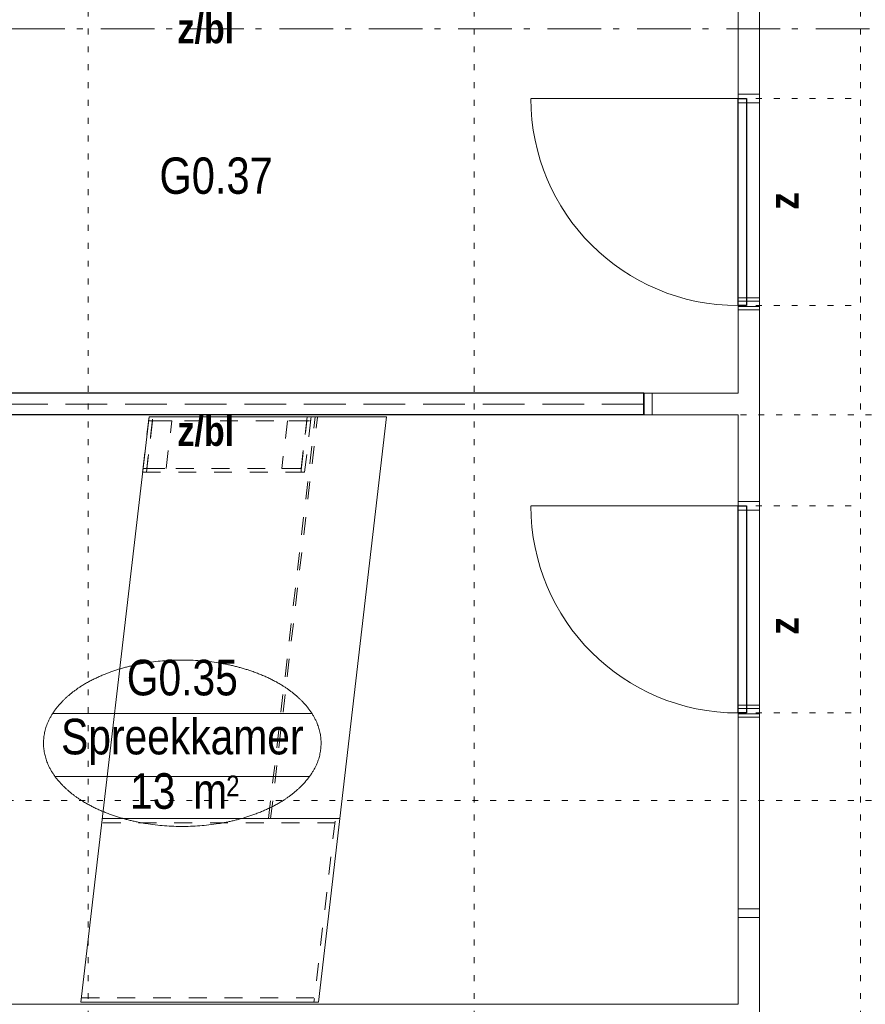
# Model space of a CAD drawing. Header units: millimetres. Extents: x 18442 to 242186, y -49554 to 63508.
# Tile 167 of 175: x 223517 to 227459, y 24452 to 29044. Entities that reach past the tile are written whole.
import ezdxf
from ezdxf.enums import TextEntityAlignment as Align

# ---------------------------------------------------------------- set-up
doc = ezdxf.new("R2010")
doc.units = ezdxf.units.MM
doc.header["$LTSCALE"] = 400
doc.header["$PDMODE"] = 1
doc.header["$PDSIZE"] = 15
for name, pattern in [('STYLE_01', [0.416641, 0.208282, -0.208359]), ('STYLE_02', [0.694427, 0.486069, -0.208359]), ('STYLE_05', [0.208282, 0.069427, -0.138855]), ('STYLE_06', [1.041641, 0.625, -0.208282, 0.069427, -0.138931])]:
    doc.linetypes.add(name, pattern=pattern)
for name, color, linetype, lineweight in [('1800_GRID', 9, 'STYLE_01', 9), ('Interieur-deur', 43, 'Continuous', 9), ('Interieur-scheidingswand-horizontaal', 5, 'Continuous', 25), ('Interieur-systeemwand glas', 5, 'Continuous', 15), ('Kozijnmerken', 43, 'Continuous', 9), ('Lijn-stramien', 92, 'STYLE_06', 9), ('mat-isolatie', 140, 'Continuous', 15), ('None', 7, 'Continuous', 9), ('Ruimtenummers', 92, 'Continuous', 25)]:
    doc.layers.add(name, color=color, linetype=linetype, lineweight=lineweight)
doc.layers.get('Kozijnmerken').off()
doc.styles.add('Arial Narrow', font='ARIALN.TTF', dxfattribs={"height": 211.666667})
doc.styles.add('Arial Narrow (bold)', font='ARIALNB.TTF', dxfattribs={"height": 172.861111})

# ---------------------------------------------------------------- blocks, each defined once
blk = doc.blocks.new('systeemwandstijl 950 hoh')
at = {"layer": 'Interieur-systeemwand glas', "color": 43, "linetype": 'Continuous', "lineweight": 9}
blk.add_lwpolyline([(0, 20), (100, 20), (100, -20), (0, -20)], close=True, dxfattribs=at)
at = {"layer": 'Interieur-systeemwand glas', "color": 43, "linetype": 'Continuous', "lineweight": 15}
for p in [(0, 950), (0, 0)]:
    blk.add_point(p, dxfattribs=at)
blk = doc.blocks.new('Ruimtenummer UV 50')
at = {"layer": 'Ruimtenummers', "color": 8, "lineweight": 5}
for p, q in [((602.2, 156.5), (-602.3, 156.5)), ((594.7, -137.5), (-594.8, -137.5))]:
    blk.add_line(p, q, dxfattribs=at)
blk.add_open_spline([(-323.4, 353.8), (-173.3, 405.8), (173.3, 405.8), (323.4, 353.8), (473.5, 301.8), (560.1, 211.8), (646.8, 121.7), (646.8, 17.7), (646.8, -86.3), (560.1, -176.3), (473.5, -266.4), (323.4, -318.4), (173.3, -370.4), (-173.3, -370.4), (-323.4, -318.4), (-473.5, -266.4), (-560.2, -176.3), (-646.8, -86.3), (-646.8, 17.7), (-646.8, 121.7), (-560.2, 211.8), (-473.5, 301.8), (-323.4, 353.8)], degree=2, knots=[0, 0, 0, 0.09962, 0.19924, 0.19924, 0.283607, 0.283607, 0.349619, 0.349619, 0.415638, 0.415638, 0.5, 0.5, 0.59962, 0.69924, 0.69924, 0.783607, 0.783607, 0.849619, 0.849619, 0.915638, 0.915638, 1, 1, 1], dxfattribs=at)
at = {"layer": 'Ruimtenummers', "attachment_point": 2, "style": 'Arial Narrow'}
for s, insert, char_height in [(' 2', (220.1, -132.8), 96.8), (' m', (103.6, -122.2), 165.95)]:
    blk.add_mtext(s, dxfattribs=dict(at, insert=insert, char_height=char_height))
at = {"layer": 'Ruimtenummers', "style": 'Arial Narrow'}
for tag, p in [('Nummer', (0, 406.9)), ('Naam', (0, 131.7)), ('Oppervlak', (-137.9, -122.2))]:
    blk.add_attdef(tag, text='', height=165.9, dxfattribs=at).set_placement(p, align=Align.TOP_CENTER)
blk = doc.blocks.new('Kozijnmerk 50')
at = {"layer": 'None', "color": 43, "style": 'Arial Narrow (bold)'}
blk.add_attdef('merk', text='', height=138.3, dxfattribs=at).set_placement((0, 0), align=Align.MIDDLE_CENTER)
blk = doc.blocks.new('Deur systeemwand 950')
at = {"layer": 'Interieur-deur', "color": 140, "linetype": 'Continuous', "lineweight": 15}
blk.add_line((0, 1063.8), (0, 100), dxfattribs=at)
at = {"layer": 'Interieur-deur', "color": 92, "linetype": 'Continuous', "lineweight": 25}
blk.add_lwpolyline([(-966, 100), (0, 100), (0, 60), (-966, 60)], close=True, dxfattribs=at)
at = {"layer": 'Interieur-deur', "color": 140, "linetype": 'Continuous', "lineweight": 15}
blk.add_arc((0, 100), 966, 90, 180, dxfattribs=at)
at = {"layer": 'Interieur-systeemwand glas', "color": 43, "linetype": 'Continuous', "lineweight": 9}
for points in [[(-986, 100), (-946, 100), (-946, 0), (-986, 0)], [(-20, 100), (20, 100), (20, 0), (-20, 0)]]:
    blk.add_lwpolyline(points, close=True, dxfattribs=at)
at = {"layer": 'Lijn-stramien', "color": 8, "linetype": 'STYLE_05', "lineweight": 5}
for p, q in [((-966, 100), (-966, -476)), ((0, 100), (0, -476))]:
    blk.add_line(p, q, dxfattribs=at)
at = {"layer": 'None', "linetype": 'Continuous', "lineweight": 5}
for p in [(-966, 100), (0, 100)]:
    blk.add_point(p, dxfattribs=at)
blk = doc.blocks.new('*U1886')
at = {"layer": 'Interieur-scheidingswand-horizontaal', "color": 7, "rotation": 180}
for p in [(47571, 33025), (47571, 32075), (47571, 31125)]:
    blk.add_blockref('systeemwandstijl 950 hoh', p, dxfattribs=at)
at = {"layer": 'mat-isolatie', "color": 7, "rotation": 90}
blk.add_blockref('Deur systeemwand 950', (47571, 33025), dxfattribs=at)
blk = doc.blocks.new('*U2186')
at = {"layer": 'None', "color": 8, "linetype": 'STYLE_01', "lineweight": 5}
for points in [[(44725.4, 33440), (44695.5, 33181.7), (44713.5, 33181.7), (44743.4, 33440)], [(44725.5, 33440), (44723.4, 33422), (45478.6, 33422), (45480.7, 33440)], [(45462.7, 33440), (45432.8, 33181.7), (45450.8, 33181.7), (45480.7, 33440)], [(44741.4, 33422), (44715.6, 33199.7), (44805.6, 33199.7), (44831.4, 33422)], [(45370.6, 33422), (45344.9, 33199.7), (45434.9, 33199.7), (45460.6, 33422)], [(44697.8, 33199.7), (44695.4, 33181.7), (45433.9, 33181.7), (45433.9, 33199.7)]]:
    blk.add_lwpolyline(points, close=True, dxfattribs=at)
blk = doc.blocks.new('*U2192')
at = {"layer": 'None', "color": 43, "linetype": 'Continuous', "lineweight": 9}
for p, q in [((44738.3, 33550), (44738.3, 33550)), ((45845.7, 33550), (45845.7, 33550)), ((44725.5, 33440), (44408, 30710)), ((44725.5, 33440), (45832.9, 33440)), ((45832.9, 33440), (45515.4, 30710)), ((44408, 30710), (45515.4, 30710))]:
    blk.add_line(p, q, dxfattribs=at)
at = {"layer": 'None', "color": 8, "linetype": 'STYLE_01', "lineweight": 5}
for p, q in [((45282.2, 31565.9), (45500.6, 33440)), ((45292.3, 31565.9), (45510.5, 33438.8)), ((45592.3, 31554), (45494.1, 30710)), ((45593.3, 31545.9), (44506.4, 31545.9)), ((45494.1, 30730), (44408, 30730))]:
    blk.add_line(p, q, dxfattribs=at)
at = {"layer": 'None', "color": 8, "linetype": 'Continuous', "lineweight": 5}
blk.add_line((45613.8, 31565.9), (44506.4, 31565.9), dxfattribs=at)
at = {"layer": 'None', "color": 7}
blk.add_blockref('*U2186', (0, 0), dxfattribs=at)
blk = doc.blocks.new('*U2414')
at = {"layer": '1800_GRID', "color": 43, "linetype": 'STYLE_05', "lineweight": 9}
for p, q in [((44441.1, 42249.8), (44441.1, 1249.8)), ((46241.1, 42249.8), (46241.1, 1249.8)), ((48041.1, 42249.8), (48041.1, 1249.8)), ((52842, 33450), (36042, 33450)), ((52842, 31650), (36042, 31650))]:
    blk.add_line(p, q, dxfattribs=at)

msp = doc.modelspace()

# ---------------------------------------------------------------- linework, layer by layer
at = {"layer": 'Interieur-scheidingswand-horizontaal', "lineweight": 25}
for p, q in [((226425.76851, 27301.60415), (222525.76851, 27301.60415)), ((226425.76851, 27301.60415), (226425.76851, 27201.60415)), ((226425.76851, 27201.60415), (222525.76851, 27201.60415))]:
    msp.add_line(p, q, dxfattribs=at)
at = {"layer": 'Interieur-scheidingswand-horizontaal', "linetype": 'STYLE_02', "lineweight": 9}
msp.add_line((226425.76851, 27251.60415), (222525.76851, 27251.60415), dxfattribs=at)
at = {"layer": 'Interieur-systeemwand glas', "lineweight": 15}
for p, q in [((226965.7257, 15801.60778), (226965.7257, 34401.61885)), ((226865.7257, 27301.60778), (226865.7257, 29101.61885)), ((222027.56838, 27301.60778), (226865.7257, 27301.60778)), ((222027.56838, 27201.60778), (226865.7257, 27201.60778)), ((226865.7257, 24451.60778), (226865.7257, 27201.60778)), ((222085.99172, 24451.60778), (226865.7257, 24451.60778))]:
    msp.add_line(p, q, dxfattribs=at)
at = {"layer": 'None', "color": 43, "linetype": 'STYLE_06', "lineweight": 9}
msp.add_line((234144.6849, 29001.61885), (215436.7149, 29001.61885), dxfattribs=at)

# ---------------------------------------------------------------- block references
at = {"layer": '1800_GRID', "color": 7}
msp.add_blockref('*U2414', (179394.72553, -6248.38115), dxfattribs=at)
at = {"layer": 'Interieur-scheidingswand-horizontaal', "color": 7}
for p, rotation in [((226965.7257, 29601.61885), 180), ((226965.7257, 28676.61905), 180), ((226965.7257, 27726.61885), 180), ((226445.72543, 27301.60415), 270)]:
    msp.add_blockref('systeemwandstijl 950 hoh', p, dxfattribs=dict(at, rotation=rotation))
at = {"layer": 'Kozijnmerken', "color": 7}
for p in [(224384.72553, 29003.46052), (224384.72525, 27125.47676)]:
    msp.add_blockref('Kozijnmerk 50', p, dxfattribs=at).add_auto_attribs({'merk': 'z/bl'})
at = {"layer": 'Kozijnmerken', "color": 7, "rotation": 90}
for p in [(227079.18003, 28198.74519), (227079.18003, 26216.81806)]:
    msp.add_blockref('Kozijnmerk 50', p, dxfattribs=at).add_auto_attribs({'merk': 'z'})
at = {"layer": 'mat-isolatie', "color": 7, "rotation": 90}
msp.add_blockref('Deur systeemwand 950', (226965.7257, 28676.61905), dxfattribs=at)
at = {"layer": 'None', "color": 7}
for name in ['*U2192', '*U1886']:
    msp.add_blockref(name, (179394.72553, -6248.38115), dxfattribs=at)
at = {"layer": 'Ruimtenummers'}
msp.add_blockref('Ruimtenummer UV 50', (224275.29216, 25651.61885), dxfattribs=at).add_auto_attribs({'Nummer': 'G0.35', 'Naam': 'Spreekkamer', 'Oppervlak': '13'})

# ---------------------------------------------------------------- texts
at = {"layer": 'Ruimtenummers', "insert": (224168.47553, 28401.38552), "char_height": 169.333333, "attachment_point": 1, "style": 'Arial Narrow'}
msp.add_mtext('G0.37', dxfattribs=at)

doc.saveas('drawing.dxf')
